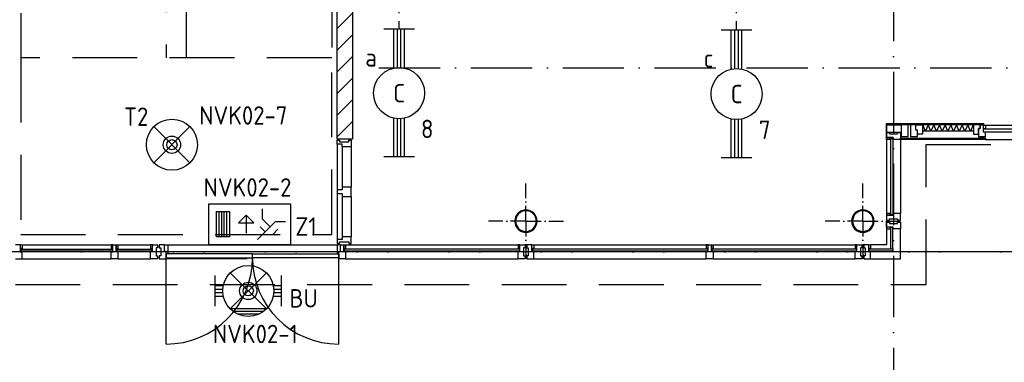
# Model space of a CAD drawing. Header units: millimetres. Extents: x 90707 to 259985, y -1262 to 84291.
# Tile 20 of 85: x 131388 to 141032, y 8125 to 11480. Entities that reach past the tile are written whole.
import ezdxf
from ezdxf.enums import TextEntityAlignment as Align

# ---------------------------------------------------------------- set-up
doc = ezdxf.new("R2010")
doc.units = ezdxf.units.MM
doc.header["$LTSCALE"] = 100
doc.linetypes.add('DASHDOT', pattern=[9, 6, -1.5, 0, -1.5])
doc.linetypes.add('HIDDEN', pattern=[9.525, 6.35, -3.175])
doc.layers.get('0').update_dxf_attribs({"linetype": 'CONTINUOUS'})
for name, color, linetype in [('AL$7----_STRAMIEN', 1, 'DASHDOT'), ('AL$8----_HULPLIJNEN', 2, 'CONTINUOUS'), ('AL21----_BUITENWAND', 4, 'CONTINUOUS'), ('AL21K---_ISOLATIE', 1, 'CONTINUOUS'), ('AL24----_TRAPPEN', 7, 'CONTINUOUS'), ('AL28----_KONSTRUKTIE', 3, 'CONTINUOUS'), ('AL31----_BUITENKOZ', 7, 'CONTINUOUS'), ('AL31----_DRAAIRICHTING', 1, 'CONTINUOUS'), ('AL32----_BINNENKOZ', 7, 'CONTINUOUS'), ('ALXAB---_PREFABBETON', 1, 'CONTINUOUS'), ('ALXOU---_GLAS', 7, 'CONTINUOUS'), ('EB63101-_ATTRIB', 2, 'CONTINUOUS'), ('EB63202-_ATTRIB', 2, 'CONTINUOUS'), ('EB63501-_ATTRIB', 2, 'CONTINUOUS'), ('EL63101-_LICHT-ARM', 3, 'CONTINUOUS'), ('EL63202-_NOODVRL-TXT', 3, 'CONTINUOUS'), ('EL63501-_NOODVRL-ARM', 3, 'CONTINUOUS'), ('EL6441--_DATACOM', 3, 'CONTINUOUS'), ('LIJN035', 50, 'CONTINUOUS'), ('MV-BINNENWANDEN', 1, 'CONTINUOUS'), ('VOLGNUMMER', 7, 'CONTINUOUS')]:
    doc.layers.add(name, color=color, linetype=linetype)
doc.styles.add('1_8', font='ISO', dxfattribs={"height": 1.8})
doc.styles.add('NORATT', font='isocp.shx')
doc.styles.get("Standard").update_dxf_attribs({"font": 'iso.shx'})

# ---------------------------------------------------------------- blocks, each defined once
blk = doc.blocks.new('ES3N026')
for p, q in [((2.25, 1.25), (2.25, -1.25)), ((2.5, 1.25), (2.5, -1.25)), ((2.75, 1.25), (2.75, -1.25)), ((3, 1.25), (3, -1.25)), ((-1.5, 0.75), (-1, 0.25)), ((0.375, -0.875), (0.375, 0.875))]:
    blk.add_line(p, q)
for points in [[(4.013, 2.007), (4.013, -1.981), (-3.988, -1.981), (-3.988, 2.007)], [(3.25, -1.25), (2, -1.25), (2, 1.25), (3.25, 1.25)], [(0.375, -0.875), (1.125, -0.125), (-0.375, -0.125)]]:
    blk.add_lwpolyline(points, close=True)
for points in [[(-0.75, 1.5), (-2.5, -0.25), (-3.5, -0.25)], [(-1.25, 1), (-2.25, 1), (-2.75, 0.5)], [(-2, 0.25), (-1.25, -0.5), (-1.25, -1.5)]]:
    blk.add_lwpolyline(points)
at = {"color": 2, "style": '1_8', "flags": 8}
blk.add_attdef('NUMMER', text='', height=1.8, dxfattribs=at).set_placement((4, 3.75), align=Align.MIDDLE)
at = {"style": '1_8'}
for tag, flags, p in [('A_CODE', 8, (-3.5, 2.75)), ('SCHAK', 8, (3.5, 2.75)), ('GROEP', 8, (-3.5, -2.75)), ('KAST', 9, (3.5, -2.75))]:
    blk.add_attdef(tag, text='', height=1.8, dxfattribs=dict(at, flags=flags)).set_placement(p, align=Align.MIDDLE_CENTER)
blk = doc.blocks.new('ES3G01')
at = {"color": 0}
for p, q in [((-1.768, 1.768), (1.768, -1.768)), ((1.768, 1.768), (-1.768, -1.768))]:
    blk.add_line(p, q, dxfattribs=at)
at = {"color": 6}
blk.add_lwpolyline([(1.768, -1.768), (1.75, -1.75)], dxfattribs=at)
blk.add_circle((0, 0), 2.5)
at = {"color": 0}
for radius in [0.85, 0.5]:
    blk.add_circle((0, 0), radius, dxfattribs=at)
at = {"color": 6, "style": '1_8'}
for tag, flags, p in [('A_CODE', 8, (-3.5, 2.75)), ('SCHAK', 8, (3.5, 2.75)), ('GROEP', 8, (-3.5, -2.75)), ('KAST', 9, (3.5, -2.75))]:
    blk.add_attdef(tag, text='', height=1.8, dxfattribs=dict(at, flags=flags)).set_placement(p, align=Align.MIDDLE)
blk = doc.blocks.new('EJ3T01W')
at = {"color": 0}
for p, q in [((-3.25, -1.5), (-3.25, 1.5)), ((-1.768, 1.768), (1.768, -1.768)), ((1.768, 1.768), (-1.768, -1.768)), ((3.25, -1.5), (3.25, 1.5)), ((-3.25, 0.525), (-2.444, 0.525)), ((-3.25, 0.175), (-2.494, 0.175)), ((2.444, 0.525), (3.25, 0.525)), ((2.494, 0.175), (3.25, 0.175)), ((-3.25, -0.175), (-2.494, -0.175)), ((-3.25, -0.525), (-2.444, -0.525)), ((2.444, -0.525), (3.25, -0.525)), ((2.494, -0.175), (3.25, -0.175))]:
    blk.add_line(p, q, dxfattribs=at)
for p, q in [((1.768, -1.768), (-1.768, -1.768)), ((1.476, -2.018), (-1.476, -2.018)), ((1.052, -2.268), (-1.052, -2.268))]:
    blk.add_line(p, q)
at = {"color": 6}
blk.add_lwpolyline([(1.768, -1.768), (1.75, -1.75)], dxfattribs=at)
at = {"color": 0}
for radius in [2.5, 0.85, 0.5]:
    blk.add_circle((0, 0), radius, dxfattribs=at)
at = {"color": 6, "style": '1_8'}
for tag, flags, p in [('A_CODE', 8, (-3.5, 2.75)), ('SCHAK', 8, (3.5, 2.75)), ('GROEP', 8, (-3.5, -2.75)), ('KAST', 9, (3.5, -2.75))]:
    blk.add_attdef(tag, text='', height=1.8, dxfattribs=dict(at, flags=flags)).set_placement(p, align=Align.MIDDLE)
blk = doc.blocks.new('EJ3T20')
at = {"color": 0}
for p, q in [((-6.25, -1.5), (-6.25, 1.5)), ((-6.25, -1.5), (-6.25, 1.5)), ((6.25, -1.5), (6.25, 1.5)), ((6.25, -1.5), (6.25, 1.5)), ((-6.25, 0.525), (-2.444, 0.525)), ((-6.25, 0.525), (-2.444, 0.525)), ((-6.25, 0.175), (-2.494, 0.175)), ((-6.25, 0.175), (-2.494, 0.175)), ((2.444, 0.525), (6.25, 0.525)), ((2.444, 0.525), (6.25, 0.525)), ((2.494, 0.175), (6.25, 0.175)), ((2.494, 0.175), (6.25, 0.175)), ((-6.25, -0.175), (-2.494, -0.175)), ((-6.25, -0.175), (-2.494, -0.175)), ((-6.25, -0.525), (-2.444, -0.525)), ((-6.25, -0.525), (-2.444, -0.525)), ((2.444, -0.525), (6.25, -0.525)), ((2.444, -0.525), (6.25, -0.525)), ((2.494, -0.175), (6.25, -0.175)), ((2.494, -0.175), (6.25, -0.175))]:
    blk.add_line(p, q, dxfattribs=at)
blk.add_circle((0, 0), 2.5, dxfattribs=at)
blk.add_circle((0, 0), 2.5, dxfattribs=at)
at = {"style": 'NORATT', "flags": 9}
blk.add_attdef('GELIJK', text='', height=1.8, dxfattribs=at).set_placement((3.5, 5), align=Align.MIDDLE_CENTER)
at = {"color": 6}
for tag, style, flags, p in [('SCHAK', 'NORATT', 8, (3.5, 2.75)), ('SCHAK', '1_8', 8, (3.5, 2.75)), ('A_CODE', 'NORATT', 8, (0, 0)), ('A_CODE', '1_8', 8, (0, 0)), ('GROEP', 'NORATT', 8, (-3.5, -2.75)), ('GROEP', '1_8', 8, (-3.5, -2.75)), ('KAST', 'NORATT', 9, (3.5, -2.75)), ('KAST', '1_8', 9, (3.5, -2.75))]:
    blk.add_attdef(tag, text='', height=1.8, dxfattribs=dict(at, style=style, flags=flags)).set_placement(p, align=Align.MIDDLE)
blk = doc.blocks.new('A$Cca306792')
at = {"layer": 'AL$7----_STRAMIEN', "color": 1}
for p, q in [((48828.5, 22131.7), (48828.5, 5653.9)), ((52728.3, 10469.5), (28082.6, 10469.5))]:
    blk.add_line(p, q, dxfattribs=at)
at = {"layer": 'AL$7----_STRAMIEN'}
blk.add_line((61428.3, 10469.5), (30582.6, 10469.5), dxfattribs=at)
blk.add_lwpolyline([(43788.4, 12269.5), (83280.7, 12269.5)], dxfattribs=at)
at = {"layer": 'AL$8----_HULPLIJNEN', "color": 8, "linetype": 'DASHDOT', "ltscale": 0.25}
for p, q in [((45228.5, 10769.7), (45228.5, 11137.6)), ((45228.5, 10769.7), (45228.5, 11137.6)), ((48528.5, 10769.7), (48528.5, 11137.6)), ((48528.5, 10769.7), (48528.5, 11137.6)), ((45228.5, 10769.7), (44860.7, 10769.7)), ((45228.5, 10769.7), (44860.7, 10769.7)), ((45228.5, 10769.7), (45228.5, 10401.9)), ((45228.5, 10769.7), (45596.3, 10769.7)), ((45228.5, 10769.7), (45228.5, 10401.9)), ((45228.5, 10769.7), (45596.3, 10769.7)), ((48528.5, 10769.7), (48160.7, 10769.7)), ((48528.5, 10769.7), (48160.7, 10769.7)), ((48528.5, 10769.7), (48528.5, 10401.9)), ((48528.5, 10769.7), (48896.3, 10769.7)), ((48528.5, 10769.7), (48528.5, 10401.9)), ((48528.5, 10769.7), (48896.3, 10769.7))]:
    blk.add_line(p, q, dxfattribs=at)
at = {"layer": 'AL21----_BUITENWAND', "color": 8, "linetype": 'HIDDEN'}
for p, q in [((49148.3, 11519.7), (58446.4, 11519.7)), ((49148.3, 10149.7), (49148.3, 11519.7)), ((40228.3, 10149.7), (49148.3, 10149.7))]:
    blk.add_line(p, q, dxfattribs=at)
at = {"layer": 'AL21K---_ISOLATIE', "color": 8, "linetype": 'Continuous'}
for p, q in [((49611.3, 11710.7), (49112.5, 11710.7)), ((49140.2, 11650.7), (49114.2, 11710.7)), ((49167.9, 11710.7), (49140.2, 11650.7)), ((49195.6, 11650.7), (49167.9, 11710.7)), ((49223.3, 11710.7), (49195.6, 11650.7)), ((49251.1, 11650.7), (49223.3, 11710.7)), ((49278.8, 11710.7), (49251.1, 11650.7)), ((49306.5, 11650.7), (49278.8, 11710.7)), ((49334.2, 11710.7), (49306.5, 11650.7)), ((49361.9, 11650.7), (49334.2, 11710.7)), ((49389.6, 11710.7), (49361.9, 11650.7)), ((49417.3, 11650.7), (49389.6, 11710.7)), ((49445, 11710.7), (49417.3, 11650.7)), ((49472.8, 11650.7), (49445, 11710.7)), ((49500.5, 11710.7), (49472.8, 11650.7)), ((49528.2, 11650.7), (49500.5, 11710.7)), ((49555.9, 11710.7), (49528.2, 11650.7)), ((49583.6, 11650.7), (49555.9, 11710.7)), ((49609.6, 11710.7), (49583.6, 11650.7)), ((49611.3, 11650.7), (49112.5, 11650.7))]:
    blk.add_line(p, q, dxfattribs=at)
at = {"layer": 'AL24----_TRAPPEN', "color": 8, "linetype": 'HIDDEN'}
for p, q in [((41903.3, 12369.5), (41903.3, 15009.4)), ((43326.3, 15009.4), (43326.3, 12369.5)), ((41703.3, 13452), (41703.3, 12369.5)), ((40280.3, 12805.1), (40280.3, 12169.7)), ((40280.3, 12369.5), (40280.3, 10638.5)), ((43326.3, 12369.5), (40280.3, 12369.5)), ((43326.3, 12369.5), (41903.3, 12369.5)), ((43326.3, 10638.5), (43326.3, 12369.5)), ((40280.3, 10638.5), (43326.3, 10638.5))]:
    blk.add_line(p, q, dxfattribs=at)
at = {"layer": 'AL28----_KONSTRUKTIE', "color": 8}
for p, q in [((43378.1, 11573.5), (43378.1, 16335.5)), ((43528.1, 16335.5), (43528.1, 11573.5)), ((43528.1, 11573.5), (43378.1, 11573.5))]:
    blk.add_line(p, q, dxfattribs=at)
for centre, radius, start, end in [((45228.5, 10769.7), 109.5, 0, 180), ((45228.5, 10769.7), 109.5, 0, 180), ((45228.5, 10769.7), 101.5, 0, 180), ((45228.5, 10769.7), 101.5, 0, 180), ((48528.5, 10769.7), 109.5, 0, 180), ((48528.5, 10769.7), 109.5, 0, 180), ((48528.5, 10769.7), 101.5, 0, 180), ((48528.5, 10769.7), 101.5, 0, 180), ((45228.5, 10769.7), 109.5, 180, 0), ((45228.5, 10769.7), 109.5, 180, 0), ((45228.5, 10769.7), 101.5, 180, 0), ((45228.5, 10769.7), 101.5, 180, 0), ((48528.5, 10769.7), 109.5, 180, 0), ((48528.5, 10769.7), 109.5, 180, 0), ((48528.5, 10769.7), 101.5, 180, 0), ((48528.5, 10769.7), 101.5, 180, 0)]:
    blk.add_arc(centre, radius, start, end, dxfattribs=at)
at = {"layer": 'AL31----_BUITENKOZ', "color": 8, "linetype": 'Continuous'}
for p, q in [((48759.3, 11636.7), (48759.5, 11710.7)), ((48759.5, 11710.7), (48903.5, 11710.7)), ((48970.5, 11710.7), (48903.5, 11710.7)), ((48903.5, 11710.7), (48903.5, 11596.7)), ((48903.5, 11710.7), (48903.5, 11636.7)), ((48970.5, 11596.7), (48970.5, 11710.7)), ((49010.5, 11710.7), (48995.5, 11710.7)), ((48995.5, 11710.7), (48995.5, 11675.7)), ((48995.5, 11675.7), (48995.5, 11596.7)), ((49045.5, 11710.7), (49010.5, 11710.7)), ((49045.5, 11710.7), (49112.5, 11710.7)), ((49045.5, 11661.7), (49045.5, 11710.7)), ((49045.5, 11661.7), (49045.5, 11710.7)), ((49112.5, 11710.7), (49112.5, 11620.7)), ((48903.5, 11636.7), (48759.3, 11636.7)), ((48903.5, 11596.7), (48970.5, 11596.7)), ((48995.5, 11596.7), (49062.5, 11596.7)), ((49062.5, 11661.7), (49045.5, 11661.7)), ((49062.5, 11661.7), (49045.5, 11661.7)), ((49062.5, 11620.7), (49062.5, 11661.7)), ((49062.5, 11596.7), (49062.5, 11661.7)), ((49112.5, 11620.7), (49062.5, 11620.7)), ((48759.3, 10710.7), (48759.3, 10760.7)), ((48759.3, 10760.7), (48765.3, 10760.7)), ((48826.3, 10710.7), (48759.3, 10710.7)), ((48797.5, 10710.9), (48759.5, 10710.9)), ((48759.5, 10710.9), (48759.5, 10693.9)), ((48765.3, 10760.7), (48779.3, 10760.7)), ((48779.3, 10760.7), (48779.3, 10760.7)), ((48779.3, 10760.7), (48788.8, 10760.7)), ((48788.8, 10760.7), (48788.8, 10746.7)), ((48788.8, 10746.7), (48868.8, 10746.7)), ((48797.5, 10693.9), (48797.5, 10710.9)), ((48826.3, 10693.7), (48826.3, 10710.7)), ((48868.8, 10746.7), (48868.8, 10760.7)), ((48868.8, 10760.7), (48878.3, 10760.7)), ((48878.3, 10760.7), (48878.3, 10760.7)), ((48878.3, 10760.7), (48892.3, 10760.7)), ((48892.3, 10760.7), (48898.3, 10760.7)), ((48898.3, 10760.7), (48898.3, 10741.7)), ((48898.3, 10741.7), (48898.3, 10693.7)), ((48759.5, 10693.9), (48797.5, 10693.9)), ((48879.3, 10693.7), (48826.3, 10693.7)), ((48887.3, 10693.7), (48879.3, 10693.7)), ((48891.3, 10693.7), (48887.3, 10693.7)), ((48898.3, 10693.7), (48891.3, 10693.7)), ((48587.5, 10538.7), (48537.5, 10538.7)), ((48537.5, 10538.7), (48537.5, 10532.7)), ((48537.5, 10532.7), (48537.5, 10518.7)), ((48537.5, 10518.7), (48537.5, 10518.7)), ((48537.5, 10518.7), (48537.5, 10509.2)), ((48587.5, 10500.7), (48587.5, 10538.7)), ((48587.5, 10538.7), (48604.5, 10538.7)), ((48587.5, 10471.7), (48587.5, 10538.7)), ((48604.5, 10538.7), (48604.5, 10500.7)), ((48537.5, 10509.2), (48551.5, 10509.2)), ((48551.5, 10429.2), (48537.5, 10429.2)), ((48537.5, 10429.2), (48537.5, 10419.7)), ((48537.5, 10419.7), (48537.5, 10419.7)), ((48537.5, 10419.7), (48537.5, 10405.7)), ((48551.5, 10509.2), (48551.5, 10429.2)), ((48604.5, 10500.7), (48587.5, 10500.7)), ((48604.5, 10471.7), (48587.5, 10471.7)), ((48604.5, 10418.7), (48604.5, 10471.7)), ((48604.5, 10410.7), (48604.5, 10418.7)), ((48537.5, 10405.7), (48537.5, 10399.7)), ((48537.5, 10399.7), (48556.4, 10399.7)), ((48556.4, 10399.7), (48604.5, 10399.7)), ((48604.5, 10406.7), (48604.5, 10410.7)), ((48604.5, 10399.7), (48604.5, 10406.7))]:
    blk.add_line(p, q, dxfattribs=at)
at = {"layer": 'AL31----_BUITENKOZ', "color": 8}
for p, q in [((48759.5, 11710.7), (48759.5, 11725.7)), ((48759.5, 11725.7), (49711.3, 11725.7)), ((49711.3, 11710.7), (48759.5, 11710.7)), ((49611.3, 11710.7), (49611.3, 11620.7)), ((49678.3, 11710.7), (49611.3, 11710.7)), ((49678.3, 11675.7), (49661.3, 11675.7)), ((49661.3, 11675.7), (49661.3, 11594.7)), ((49661.3, 11620.7), (49661.3, 11675.7)), ((49661.3, 11675.7), (49678.3, 11675.7)), ((49678.3, 11675.7), (49678.3, 11710.7)), ((49711.3, 11708.7), (49678.3, 11708.7)), ((49678.3, 11708.7), (49678.3, 11675.7)), ((49711.3, 11725.7), (49711.3, 11710.7)), ((49711.3, 11671.7), (49711.3, 11708.7)), ((49711.3, 11708.7), (49728.3, 11708.7)), ((49711.3, 11641.7), (49711.3, 11708.7)), ((49728.3, 11671.7), (49711.3, 11671.7)), ((49728.3, 11708.7), (50628.3, 11708.7)), ((49728.3, 11708.7), (49728.3, 11671.7)), ((48759.3, 11636.7), (48765.3, 11636.7)), ((48759.3, 11586.7), (48759.3, 11636.7)), ((48759.3, 11586.7), (48797.3, 11586.7)), ((48759.3, 11569.7), (48759.3, 11586.7)), ((48826.3, 11586.7), (48759.3, 11586.7)), ((48765.3, 11636.7), (48779.3, 11636.7)), ((48779.3, 11636.7), (48779.3, 11636.7)), ((48779.3, 11636.7), (48788.8, 11636.7)), ((48788.8, 11636.7), (48788.8, 11622.7)), ((48788.8, 11622.7), (48868.8, 11622.7)), ((48797.3, 11586.7), (48826.3, 11586.7)), ((48797.3, 11569.7), (48797.3, 11586.7)), ((48797.3, 11586.7), (48797.3, 11569.7)), ((48822.3, 11582.7), (48801.3, 11582.7)), ((48801.3, 11582.7), (48801.3, 11569.7)), ((48822.3, 11569.7), (48822.3, 11582.7)), ((48826.3, 11586.7), (48826.3, 11569.7)), ((48826.3, 11569.7), (48826.3, 11586.7)), ((48868.8, 11622.7), (48868.8, 11636.7)), ((48868.8, 11636.7), (48878.3, 11636.7)), ((48878.3, 11636.7), (48878.3, 11636.7)), ((48878.3, 11636.7), (48892.3, 11636.7)), ((48892.3, 11636.7), (48898.3, 11636.7)), ((48898.3, 11636.7), (48898.3, 11617.7)), ((48898.3, 11617.7), (48898.3, 11569.7)), ((48898.5, 11569.7), (48898.5, 11581.7)), ((48898.5, 11581.7), (49728.3, 11581.7)), ((49611.3, 11620.7), (49661.3, 11620.7)), ((49661.3, 11594.7), (49728.3, 11594.7)), ((49675.3, 11594.7), (49675.3, 11581.7)), ((49718.3, 11594.7), (49675.3, 11594.7)), ((49675.3, 11581.7), (49718.3, 11581.7)), ((49728.3, 11641.7), (49711.3, 11641.7)), ((49718.3, 11581.7), (49718.3, 11594.7)), ((49728.3, 11594.7), (49728.3, 11641.7)), ((49728.3, 11581.7), (49728.3, 11569.7)), ((48759.3, 11569.7), (48759.3, 10845.7)), ((48797.3, 11569.7), (48759.3, 11569.7)), ((48801.3, 11569.7), (48797.3, 11569.7)), ((48826.3, 11569.7), (48822.3, 11569.7)), ((48879.3, 11569.7), (48826.3, 11569.7)), ((48887.3, 11569.7), (48879.3, 11569.7)), ((48891.3, 11569.7), (48887.3, 11569.7)), ((48898.3, 11569.7), (48891.3, 11569.7)), ((48898.3, 11569.7), (48898.3, 10845.7)), ((49728.3, 11569.7), (48898.5, 11569.7)), ((49728.3, 11569.7), (50628.3, 11569.7)), ((48797.3, 10845.7), (48759.3, 10845.7)), ((48759.3, 10845.7), (48759.3, 10828.7)), ((48759.3, 10828.7), (48797.3, 10828.7)), ((48826.3, 10828.7), (48759.3, 10828.7)), ((48759.3, 10828.7), (48759.3, 10778.7)), ((48801.3, 10845.7), (48797.3, 10845.7)), ((48797.3, 10845.7), (48797.3, 10828.7)), ((48797.3, 10828.7), (48797.3, 10845.7)), ((48797.3, 10828.7), (48826.3, 10828.7)), ((48801.3, 10832.7), (48801.3, 10845.7)), ((48822.3, 10832.7), (48801.3, 10832.7)), ((48826.3, 10845.7), (48822.3, 10845.7)), ((48822.3, 10845.7), (48822.3, 10832.7)), ((48826.3, 10828.7), (48826.3, 10845.7)), ((48879.3, 10845.7), (48826.3, 10845.7)), ((48826.3, 10845.7), (48826.3, 10828.7)), ((48887.3, 10845.7), (48879.3, 10845.7)), ((48891.3, 10845.7), (48887.3, 10845.7)), ((48898.3, 10845.7), (48891.3, 10845.7)), ((48898.3, 10797.6), (48898.3, 10845.7)), ((48759.3, 10778.7), (48765.3, 10778.7)), ((48765.3, 10778.7), (48779.3, 10778.7)), ((48779.3, 10778.7), (48779.3, 10778.7)), ((48779.3, 10778.7), (48788.8, 10778.7)), ((48788.8, 10778.7), (48788.8, 10792.7)), ((48788.8, 10792.7), (48868.8, 10792.7)), ((48868.8, 10792.7), (48868.8, 10778.7)), ((48868.8, 10778.7), (48878.3, 10778.7)), ((48878.3, 10778.7), (48878.3, 10778.7)), ((48878.3, 10778.7), (48892.3, 10778.7)), ((48892.3, 10778.7), (48898.3, 10778.7)), ((48898.3, 10778.7), (48898.3, 10797.6)), ((48759.5, 10693.9), (48759.5, 10538.7)), ((48898.3, 10399.7), (48898.3, 10693.7)), ((40278.3, 10538.5), (40228.3, 10538.5)), ((40278.3, 10538.5), (41182.3, 10538.5)), ((40278.3, 10500.5), (40278.3, 10538.5)), ((40278.3, 10538.5), (40295.3, 10538.5)), ((40278.3, 10471.5), (40278.3, 10538.5)), ((40295.3, 10538.5), (40295.3, 10500.5)), ((41182.3, 10538.5), (41165.3, 10538.5)), ((41165.3, 10538.5), (41165.3, 10500.5)), ((41182.3, 10500.5), (41182.3, 10538.5)), ((41182.3, 10471.5), (41182.3, 10538.5)), ((41182.3, 10538.5), (41215.3, 10538.5)), ((41215.3, 10538.5), (41215.3, 10471.5)), ((41215.3, 10500.5), (41215.3, 10538.5)), ((41215.3, 10538.5), (41232.3, 10538.5)), ((41232.3, 10538.5), (41552.5, 10538.5)), ((41232.3, 10538.5), (41232.3, 10500.5)), ((41569.5, 10538.5), (41552.5, 10538.5)), ((41552.5, 10538.5), (41552.5, 10500.5)), ((41569.5, 10500.5), (41569.5, 10538.5)), ((41569.5, 10471.5), (41569.5, 10538.5)), ((41569.5, 10538.5), (41619.5, 10538.5)), ((41619.5, 10538.5), (41619.5, 10509)), ((41687.5, 10538.7), (41637.5, 10538.7)), ((41637.5, 10538.7), (41637.5, 10509.2)), ((41687.5, 10538.7), (41721.5, 10538.7)), ((41687.5, 10471.7), (41687.5, 10538.7)), ((41687.5, 10471.7), (41687.5, 10538.7)), ((41721.5, 10538.7), (43378, 10538.7)), ((41721.5, 10538.7), (41721.5, 10450.7)), ((43412, 10538.7), (43378, 10538.7)), ((43378, 10538.7), (43378, 10450.7)), ((43412, 10471.7), (43412, 10538.7)), ((43412, 10471.7), (43412, 10538.7)), ((43412, 10538.7), (43445, 10538.7)), ((43445, 10538.7), (43445, 10471.7)), ((43445, 10500.7), (43445, 10538.7)), ((43445, 10538.7), (43462, 10538.7)), ((43462, 10538.7), (45152.5, 10538.7)), ((43462, 10538.7), (43462, 10500.7)), ((45169.5, 10538.7), (45152.5, 10538.7)), ((45152.5, 10538.7), (45152.5, 10500.7)), ((45169.5, 10500.7), (45169.5, 10538.7)), ((45169.5, 10471.7), (45169.5, 10538.7)), ((45169.5, 10538.7), (45219.5, 10538.7)), ((45219.5, 10538.7), (45219.5, 10509.2)), ((45287.5, 10538.7), (45237.5, 10538.7)), ((45237.5, 10538.7), (45237.5, 10509.2)), ((45287.5, 10538.7), (47012, 10538.7)), ((45287.5, 10500.7), (45287.5, 10538.7)), ((45287.5, 10538.7), (45304.5, 10538.7)), ((45287.5, 10471.7), (45287.5, 10538.7)), ((45304.5, 10538.7), (45304.5, 10500.7)), ((47012, 10538.7), (46995, 10538.7)), ((46995, 10538.7), (46995, 10500.7)), ((47012, 10500.7), (47012, 10538.7)), ((47012, 10471.7), (47012, 10538.7)), ((47012, 10538.7), (47045, 10538.7)), ((47045, 10538.7), (47045, 10471.7)), ((47045, 10500.7), (47045, 10538.7)), ((47045, 10538.7), (47062, 10538.7)), ((47062, 10538.7), (48452.7, 10538.7)), ((47062, 10538.7), (47062, 10500.7)), ((48469.7, 10538.7), (48452.7, 10538.7)), ((48452.7, 10538.7), (48452.7, 10500.7)), ((48469.7, 10500.7), (48469.7, 10538.7)), ((48469.7, 10471.7), (48469.7, 10538.7)), ((48469.7, 10538.7), (48519.7, 10538.7)), ((48519.7, 10538.7), (48519.7, 10509.2)), ((48759.5, 10538.7), (48604.5, 10538.7)), ((40278.3, 10471.5), (40278.3, 10500.5)), ((40278.3, 10500.5), (40295.3, 10500.5)), ((40295.3, 10500.5), (40278.3, 10500.5)), ((40295.3, 10471.5), (40278.3, 10471.5)), ((40295.3, 10471.5), (40278.3, 10471.5)), ((40295.3, 10496.5), (40282.3, 10496.5)), ((40282.3, 10496.5), (40282.3, 10475.5)), ((40282.3, 10475.5), (40295.3, 10475.5)), ((40295.3, 10500.5), (40295.3, 10496.5)), ((40295.3, 10475.5), (40295.3, 10471.5)), ((40295.3, 10399.5), (40295.3, 10471.5)), ((41165.3, 10500.5), (41182.3, 10500.5)), ((41165.3, 10500.5), (41165.3, 10496.5)), ((41182.3, 10500.5), (41165.3, 10500.5)), ((41165.3, 10496.5), (41178.3, 10496.5)), ((41178.3, 10475.5), (41165.3, 10475.5)), ((41165.3, 10475.5), (41165.3, 10471.5)), ((41165.3, 10471.5), (41182.3, 10471.5)), ((41165.3, 10399.5), (41165.3, 10471.5)), ((41165.3, 10471.5), (41182.3, 10471.5)), ((41178.3, 10496.5), (41178.3, 10475.5)), ((41182.3, 10471.5), (41182.3, 10500.5)), ((41215.3, 10471.5), (41215.3, 10500.5)), ((41215.3, 10500.5), (41232.3, 10500.5)), ((41232.3, 10500.5), (41215.3, 10500.5)), ((41215.3, 10471.5), (41232.3, 10471.5)), ((41232.3, 10471.5), (41215.3, 10471.5)), ((41232.3, 10496.5), (41219.3, 10496.5)), ((41219.3, 10496.5), (41219.3, 10475.5)), ((41219.3, 10475.5), (41232.3, 10475.5)), ((41232.3, 10500.5), (41232.3, 10496.5)), ((41232.3, 10475.5), (41232.3, 10471.5)), ((41232.3, 10471.5), (41232.3, 10399.5)), ((41552.5, 10500.5), (41569.5, 10500.5)), ((41552.5, 10500.5), (41552.5, 10496.5)), ((41569.5, 10500.5), (41552.5, 10500.5)), ((41552.5, 10496.5), (41565.5, 10496.5)), ((41565.5, 10475.5), (41552.5, 10475.5)), ((41552.5, 10475.5), (41552.5, 10471.5)), ((41552.5, 10471.5), (41569.5, 10471.5)), ((41552.5, 10399.5), (41552.5, 10471.5)), ((41552.5, 10471.5), (41569.5, 10471.5)), ((41565.5, 10496.5), (41565.5, 10475.5)), ((41569.5, 10471.5), (41569.5, 10500.5)), ((41619.5, 10509), (41605.5, 10509)), ((41605.5, 10509), (41605.5, 10429)), ((41605.5, 10429), (41619.5, 10429)), ((41619.5, 10429), (41619.5, 10399.5)), ((41637.5, 10509.2), (41651.5, 10509.2)), ((41651.5, 10429.2), (41637.5, 10429.2)), ((41637.5, 10429.2), (41637.5, 10399.7)), ((41651.5, 10509.2), (41651.5, 10429.2)), ((41704.5, 10471.7), (41687.5, 10471.7)), ((41704.5, 10471.7), (41687.5, 10471.7)), ((41704.5, 10450.7), (41704.5, 10471.7)), ((41704.5, 10399.7), (41704.5, 10471.7)), ((41704.5, 10450.7), (41704.5, 10410.7)), ((42549.7, 10450.7), (41704.5, 10450.7)), ((41721.5, 10450.7), (41704.5, 10450.7)), ((42549.7, 10410.7), (42549.7, 10450.7)), ((42549.7, 10450.7), (43395, 10450.7)), ((42549.7, 10410.7), (42549.7, 10450.7)), ((43378, 10450.7), (43395, 10450.7)), ((43395, 10450.7), (43395, 10471.7)), ((43395, 10471.7), (43412, 10471.7)), ((43395, 10399.7), (43395, 10471.7)), ((43395, 10471.7), (43412, 10471.7)), ((43395, 10450.7), (43395, 10410.7)), ((43445, 10471.7), (43445, 10500.7)), ((43445, 10500.7), (43462, 10500.7)), ((43462, 10500.7), (43445, 10500.7)), ((43445, 10471.7), (43462, 10471.7)), ((43462, 10471.7), (43445, 10471.7)), ((43462, 10496.7), (43449, 10496.7)), ((43449, 10496.7), (43449, 10475.7)), ((43449, 10475.7), (43462, 10475.7)), ((43462, 10500.7), (43462, 10496.7)), ((43462, 10475.7), (43462, 10471.7)), ((43462, 10471.7), (43462, 10399.7)), ((45152.5, 10500.7), (45169.5, 10500.7)), ((45152.5, 10500.7), (45152.5, 10496.7)), ((45169.5, 10500.7), (45152.5, 10500.7)), ((45152.5, 10496.7), (45165.5, 10496.7)), ((45165.5, 10475.7), (45152.5, 10475.7)), ((45152.5, 10475.7), (45152.5, 10471.7)), ((45152.5, 10471.7), (45169.5, 10471.7)), ((45152.5, 10399.7), (45152.5, 10471.7)), ((45152.5, 10471.7), (45169.5, 10471.7)), ((45165.5, 10496.7), (45165.5, 10475.7)), ((45169.5, 10471.7), (45169.5, 10500.7)), ((45219.5, 10509.2), (45205.5, 10509.2)), ((45205.5, 10509.2), (45205.5, 10429.2)), ((45205.5, 10429.2), (45219.5, 10429.2)), ((45219.5, 10429.2), (45219.5, 10399.7)), ((45237.5, 10509.2), (45251.5, 10509.2)), ((45251.5, 10429.2), (45237.5, 10429.2)), ((45237.5, 10429.2), (45237.5, 10399.7)), ((45251.5, 10509.2), (45251.5, 10429.2)), ((45287.5, 10471.7), (45287.5, 10500.7)), ((45287.5, 10500.7), (45304.5, 10500.7)), ((45304.5, 10500.7), (45287.5, 10500.7)), ((45304.5, 10471.7), (45287.5, 10471.7)), ((45304.5, 10471.7), (45287.5, 10471.7)), ((45304.5, 10496.7), (45291.5, 10496.7)), ((45291.5, 10496.7), (45291.5, 10475.7)), ((45291.5, 10475.7), (45304.5, 10475.7)), ((45304.5, 10500.7), (45304.5, 10496.7)), ((45304.5, 10475.7), (45304.5, 10471.7)), ((45304.5, 10399.7), (45304.5, 10471.7)), ((46995, 10500.7), (47012, 10500.7)), ((46995, 10500.7), (46995, 10496.7)), ((47012, 10500.7), (46995, 10500.7)), ((46995, 10496.7), (47008, 10496.7)), ((47008, 10475.7), (46995, 10475.7)), ((46995, 10475.7), (46995, 10471.7)), ((46995, 10471.7), (47012, 10471.7)), ((46995, 10399.7), (46995, 10471.7)), ((46995, 10471.7), (47012, 10471.7)), ((47008, 10496.7), (47008, 10475.7)), ((47012, 10471.7), (47012, 10500.7)), ((47045, 10471.7), (47045, 10500.7)), ((47045, 10500.7), (47062, 10500.7)), ((47062, 10500.7), (47045, 10500.7)), ((47045, 10471.7), (47062, 10471.7)), ((47062, 10471.7), (47045, 10471.7)), ((47062, 10496.7), (47049, 10496.7)), ((47049, 10496.7), (47049, 10475.7)), ((47049, 10475.7), (47062, 10475.7)), ((47062, 10500.7), (47062, 10496.7)), ((47062, 10475.7), (47062, 10471.7)), ((47062, 10471.7), (47062, 10399.7)), ((48452.7, 10500.7), (48469.7, 10500.7)), ((48452.7, 10500.7), (48452.7, 10496.7)), ((48469.7, 10500.7), (48452.7, 10500.7)), ((48452.7, 10496.7), (48465.7, 10496.7)), ((48465.7, 10475.7), (48452.7, 10475.7)), ((48452.7, 10475.7), (48452.7, 10471.7)), ((48452.7, 10471.7), (48469.7, 10471.7)), ((48452.7, 10399.7), (48452.7, 10471.7)), ((48452.7, 10471.7), (48469.7, 10471.7)), ((48465.7, 10496.7), (48465.7, 10475.7)), ((48469.7, 10471.7), (48469.7, 10500.7)), ((48519.7, 10509.2), (48505.7, 10509.2)), ((48505.7, 10509.2), (48505.7, 10429.2)), ((48505.7, 10429.2), (48519.7, 10429.2)), ((48519.7, 10429.2), (48519.7, 10399.7)), ((40228.3, 10399.5), (40295.3, 10399.5)), ((40295.3, 10399.5), (41165.3, 10399.5)), ((41232.3, 10399.5), (41165.3, 10399.5)), ((41232.3, 10399.5), (41552.5, 10399.5)), ((41619.5, 10399.5), (41552.5, 10399.5)), ((41637.5, 10399.7), (41704.5, 10399.7)), ((41704.5, 10410.7), (42549.7, 10410.7)), ((42497.7, 10399.7), (41704.5, 10399.7)), ((43395, 10410.7), (42549.7, 10410.7)), ((43462, 10399.7), (43395, 10399.7)), ((43462, 10399.7), (45152.5, 10399.7)), ((45219.5, 10399.7), (45152.5, 10399.7)), ((45237.5, 10399.7), (45304.5, 10399.7)), ((45304.5, 10399.7), (46995, 10399.7)), ((47062, 10399.7), (46995, 10399.7)), ((47062, 10399.7), (48452.7, 10399.7)), ((48519.7, 10399.7), (48452.7, 10399.7)), ((48604.5, 10399.7), (48898.3, 10399.7))]:
    blk.add_line(p, q, dxfattribs=at)
at = {"layer": 'AL31----_DRAAIRICHTING', "color": 8}
for p, q in [((41704.5, 9565.4), (41704.5, 10410.7)), ((41704.5, 10410.7), (42549.7, 10410.7)), ((43395, 10410.7), (42549.7, 10410.7)), ((43395, 9565.4), (43395, 10410.7))]:
    blk.add_line(p, q, dxfattribs=at)
for centre, start, end in [((41704.5, 10410.7), 270, 0), ((43395, 10410.7), 180, 270)]:
    blk.add_arc(centre, 845.2, start, end, dxfattribs=at)
at = {"layer": 'AL32----_BINNENKOZ', "color": 8}
for p, q in [((43378.1, 11563.5), (43403.1, 11563.5)), ((43378.1, 11523.5), (43378.1, 11563.5)), ((43429.1, 11523.5), (43378.1, 11523.5)), ((43403.1, 11563.5), (43403.1, 11547.5)), ((43403.1, 11547.5), (43492.1, 11547.5)), ((43429.1, 11496.5), (43429.1, 11523.5)), ((43429.1, 11496.5), (43429.1, 11101.5)), ((43517.1, 11496.5), (43429.1, 11496.5)), ((43492.1, 11547.5), (43492.1, 11563.5)), ((43492.1, 11563.5), (43517.1, 11563.5)), ((43517.1, 11563.5), (43517.1, 11496.5)), ((43517.1, 11496.5), (43517.1, 11101.5)), ((43429.1, 11011.5), (43429.1, 10616.5)), ((43517.1, 11011.5), (43517.1, 10616.5)), ((43517.1, 10616.5), (43429.1, 10616.5)), ((43429.1, 10616.5), (43429.1, 10589.5)), ((43517.1, 10549.5), (43517.1, 10616.5)), ((43429.1, 10589.5), (43378.1, 10589.5)), ((43378.1, 10589.5), (43378.1, 10549.5)), ((43378.1, 10549.5), (43403.1, 10549.5)), ((43403.1, 10549.5), (43403.1, 10565.5)), ((43403.1, 10565.5), (43492.1, 10565.5)), ((43492.1, 10565.5), (43492.1, 10549.5)), ((43492.1, 10549.5), (43517.1, 10549.5))]:
    blk.add_line(p, q, dxfattribs=at)
at = {"layer": 'AL32----_BINNENKOZ', "color": 8, "linetype": 'Continuous'}
for p, q in [((43378.1, 11523.5), (43378.1, 10589.5)), ((43517.1, 11101.5), (43429.1, 11101.5)), ((43429.1, 11101.5), (43429.1, 11074.5)), ((43517.1, 11011.5), (43517.1, 11101.5)), ((43429.1, 11074.5), (43378.1, 11074.5)), ((43378.1, 11074.5), (43378.1, 11038.5)), ((43378.1, 11038.5), (43429.1, 11038.5)), ((43429.1, 11038.5), (43429.1, 11011.5)), ((43429.1, 11011.5), (43517.1, 11011.5))]:
    blk.add_line(p, q, dxfattribs=at)
at = {"layer": 'ALXAB---_PREFABBETON', "color": 8}
for p, q in [((43378.1, 12655.9), (43528.1, 12805.9)), ((43378.1, 12443.8), (43528.1, 12593.8)), ((43378.1, 12231.7), (43528.1, 12381.7)), ((43378.1, 12019.5), (43528.1, 12169.5)), ((43378.1, 11807.4), (43528.1, 11957.4)), ((43378.1, 11595.3), (43528.1, 11745.3))]:
    blk.add_line(p, q, dxfattribs=at)
at = {"layer": 'ALXOU---_GLAS', "color": 8}
for p, q in [((49711.3, 11641.7), (49711.3, 11671.7)), ((49711.3, 11671.7), (50645.3, 11671.7)), ((48801.3, 10832.7), (48801.3, 11582.7)), ((48801.3, 11582.7), (48822.3, 11582.7)), ((48822.3, 11582.7), (48822.3, 10832.7)), ((50645.3, 11641.7), (49711.3, 11641.7)), ((48822.3, 10832.7), (48801.3, 10832.7)), ((48822.3, 10706.7), (48800.3, 10706.7)), ((48800.3, 10706.7), (48800.3, 10496.7)), ((48822.3, 10496.7), (48822.3, 10706.7)), ((40282.3, 10475.5), (40282.3, 10496.5)), ((40282.3, 10496.5), (41178.3, 10496.5)), ((41178.3, 10475.5), (40282.3, 10475.5)), ((41178.3, 10496.5), (41178.3, 10475.5)), ((41219.3, 10475.5), (41219.3, 10496.5)), ((41219.3, 10496.5), (41565.5, 10496.5)), ((41565.5, 10475.5), (41219.3, 10475.5)), ((41565.5, 10496.5), (41565.5, 10475.5)), ((43449, 10475.7), (43449, 10496.7)), ((43449, 10496.7), (45165.5, 10496.7)), ((45165.5, 10475.7), (43449, 10475.7)), ((45165.5, 10496.7), (45165.5, 10475.7)), ((45291.5, 10475.7), (45291.5, 10496.7)), ((45291.5, 10496.7), (47008, 10496.7)), ((47008, 10475.7), (45291.5, 10475.7)), ((47008, 10496.7), (47008, 10475.7)), ((47049, 10475.7), (47049, 10496.7)), ((47049, 10496.7), (48465.7, 10496.7)), ((48465.7, 10475.7), (47049, 10475.7)), ((48465.7, 10496.7), (48465.7, 10475.7)), ((48591.5, 10475.7), (48591.5, 10496.7)), ((48591.5, 10496.7), (48822.3, 10496.7)), ((48822.3, 10475.7), (48591.5, 10475.7)), ((48800.3, 10496.7), (48822.3, 10496.7)), ((48822.3, 10496.7), (48822.3, 10475.7))]:
    blk.add_line(p, q, dxfattribs=at)
at = {"layer": 'MV-BINNENWANDEN', "color": 8}
blk.add_line((48759.5, 11725.7), (48759.5, 10538.7), dxfattribs=at)
at = {"layer": 'VOLGNUMMER', "color": 252, "linetype": 'ByBlock'}
for tag, p in [('0.28', (16186.8, 74214.2)), ('0.16', (78892.6, 73104.9)), ('0.17', (62961.4, 72993.7)), ('0.29', (35887.3, 72528.7)), ('0.18', (53124.4, 64542.4)), ('0.701', (85482.2, 63517.2)), ('0.32', (36092.4, 63165.6)), ('0.30', (29365.6, 63127.8)), ('0.12', (90689.5, 63023.6)), ('0.29A', (33164.9, 62744.5)), ('0.30', (38191.2, 61493.7)), ('0.19', (61479.4, 61433)), ('0.27', (17657, 61362.6)), ('0.14', (89762.2, 60088.3)), ('0.33', (45869.2, 59450.3)), ('0.15', (73453.9, 57402.1)), ('0.801', (112714.4, 57073.3)), ('0.25', (28058.4, 57013.2)), ('0.18A', (61029.2, 56759.4)), ('0.26A', (36299, 54851)), ('0.20', (60894.5, 53506.4)), ('0.800', (90980.3, 50804)), ('0.25A', (73288.1, 48435.5)), ('0.300', (94483.1, 48257)), ('0.21', (58702.5, 48177.6)), ('0.24', (35040.6, 47782.8)), ('0.102', (87630.8, 47613.4)), ('0.203', (95794.7, 46197)), ('0.26', (18559.4, 46118.8)), ('0.802', (68387.3, 42721)), ('0.204', (95496.6, 42148.7)), ('0.07B', (66790.5, 38908.8)), ('0.702', (95327.1, 36512.9))]:
    blk.add_attdef(tag, text='', height=250, dxfattribs=at).set_placement(p, align=Align.MIDDLE_CENTER)
at = {"layer": 'VOLGNUMMER', "color": 8, "linetype": 'ByBlock'}
blk.add_attdef('0.600', text='', height=250, dxfattribs=at).set_placement((96800.2, 48299.9), align=Align.MIDDLE_CENTER)

msp = doc.modelspace()

# ---------------------------------------------------------------- linework, layer by layer
at = {"layer": 'LIJN035', "linetype": 'HIDDEN', "ltscale": 0.25}
for p, q in [((135104.6, 13845.3), (135100.6, 11385.2)), ((138410, 13845.3), (138406, 11377.2))]:
    msp.add_line(p, q, dxfattribs=at)

# ---------------------------------------------------------------- block references
at = {"layer": 'EL63101-_LICHT-ARM'}
ref = msp.add_blockref('EJ3T20', (135104.6, 10760.5), dxfattribs=dict(at, xscale=100, yscale=100, zscale=100, rotation=90))
ref.add_attrib('A_CODE', 'C', dxfattribs={"layer": 'EB63101-_ATTRIB', "color": 1, "height": 180, "style": '1_8', "flags": 8}).set_placement((135104.6, 10760.5), align=Align.MIDDLE)
ref.add_attrib('GROEP', '8', dxfattribs={"layer": 'EB63101-_ATTRIB', "color": 1, "height": 180, "style": '1_8', "flags": 8}).set_placement((135379.6, 10410.5), align=Align.MIDDLE)
ref.add_attrib('SCHAK', 'a', dxfattribs={"layer": 'EB63101-_ATTRIB', "color": 1, "height": 180, "style": '1_8', "flags": 8}).set_placement((134829.6, 11110.5), align=Align.MIDDLE)
ref = msp.add_blockref('EJ3T20', (138410, 10751.7), dxfattribs=dict(at, xscale=100, yscale=100, zscale=100, rotation=90))
ref.add_attrib('A_CODE', 'C', dxfattribs={"layer": 'EB63101-_ATTRIB', "color": 1, "height": 180, "style": '1_8', "flags": 8}).set_placement((138410, 10751.7), align=Align.MIDDLE)
ref.add_attrib('GROEP', '7', dxfattribs={"layer": 'EB63101-_ATTRIB', "color": 1, "height": 180, "style": '1_8', "flags": 8}).set_placement((138685, 10401.7), align=Align.MIDDLE)
ref.add_attrib('SCHAK', 'c', dxfattribs={"layer": 'EB63101-_ATTRIB', "color": 1, "height": 180, "style": '1_8', "flags": 8}).set_placement((138135, 11101.7), align=Align.MIDDLE)
at = {"layer": 'EL63202-_NOODVRL-TXT'}
ref = msp.add_blockref('ES3N026', (133642.4, 9477.3), dxfattribs=dict(at, xscale=100, yscale=100, zscale=100, rotation=180))
ref.add_attrib('A_CODE', 'Z1', dxfattribs={"layer": 'EB63202-_ATTRIB', "color": 1, "height": 180, "style": '1_8', "flags": 8}).set_placement((134192.8, 9454.2), align=Align.MIDDLE_CENTER)
ref.add_attrib('GROEP', 'NVK02-2', dxfattribs={"layer": 'EB63202-_ATTRIB', "color": 1, "height": 180, "style": '1_8', "flags": 8}).set_placement((133619.8, 9837.7), align=Align.MIDDLE_CENTER)
at = {"layer": 'EL63501-_NOODVRL-ARM'}
ref = msp.add_blockref('ES3G01', (132879.3, 10255.5), dxfattribs=dict(at, xscale=100, yscale=100, zscale=100))
ref.add_attrib('A_CODE', 'T2', dxfattribs={"layer": 'EB63501-_ATTRIB', "color": 1, "height": 180, "style": '1_8', "flags": 8}).set_placement((132529.3, 10530.5), align=Align.MIDDLE)
ref.add_attrib('GROEP', 'NVK02-7', dxfattribs={"layer": 'EB63501-_ATTRIB', "color": 1, "height": 180, "style": '1_8', "flags": 8}).set_placement((133578.2, 10542.5), align=Align.MIDDLE)
ref = msp.add_blockref('EJ3T01W', (133627.1, 8824.5), dxfattribs=dict(at, xscale=100, yscale=100, zscale=100))
ref.add_attrib('A_CODE', 'BU', dxfattribs={"layer": 'EB63501-_ATTRIB', "color": 1, "height": 180, "style": '1_8', "flags": 8}).set_placement((134168.8, 8751.7), align=Align.MIDDLE)
ref.add_attrib('GROEP', 'NVK02-1', dxfattribs={"layer": 'EB63501-_ATTRIB', "color": 1, "height": 180, "style": '1_8', "flags": 8}).set_placement((133696.3, 8403.2), align=Align.MIDDLE)
at = {"layer": 'EL6441--_DATACOM'}
msp.add_blockref('A$Cca306792', (91118.2, -1262.1), dxfattribs=at)

doc.saveas('drawing.dxf')
